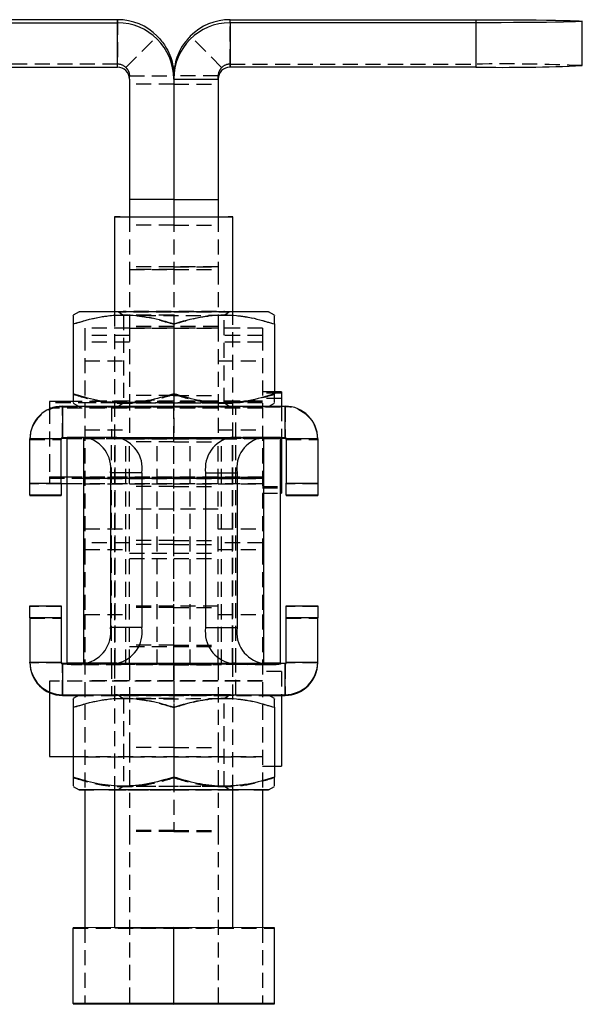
# Model space of a CAD drawing. Extents: x 32 to 393, y 8 to 287.
# Tile 6 of 7: x 219 to 267, y 204 to 287. Entities that reach past the tile are written whole.
import ezdxf

# ---------------------------------------------------------------- set-up
doc = ezdxf.new("R2010")
doc.units = 0
doc.linetypes.add('HIDDEN', pattern=[1.905, 1.27, -0.635])
doc.layers.get('0').update_dxf_attribs({"linetype": 'CONTINUOUS'})

msp = doc.modelspace()

# ---------------------------------------------------------------- linework, layer by layer
at = {"color": 7, "linetype": 'CONTINUOUS'}
for p, q in [((227.270123, 287.283852), (206.523919, 287.283852)), ((206.523919, 287.027038), (227.270123, 287.027038)), ((227.270123, 287.027038), (227.270123, 287.283852)), ((227.270123, 283.277422), (227.270123, 287.027038)), ((236.770123, 287.027038), (236.770123, 287.283852)), ((236.770123, 287.283852), (257.516326, 287.283852)), ((236.770123, 287.027038), (236.770123, 283.277422)), ((257.516326, 287.027038), (236.770123, 287.027038)), ((257.516326, 287.027038), (257.516326, 283.277422)), ((266.516326, 283.405825), (266.516326, 287.155442)), ((206.523919, 283.277422), (227.270123, 283.277422)), ((232.020123, 282.277517), (232.020123, 282.548956)), ((257.516326, 283.277422), (236.770123, 283.277422)), ((228.270123, 282.277517), (228.270123, 272.1171)), ((232.020123, 282.277517), (235.770123, 282.277517)), ((232.020123, 282.277517), (232.020123, 272.1171)), ((235.770123, 282.277517), (235.770123, 272.1171)), ((232.020123, 272.1171), (228.270123, 272.1171)), ((228.270123, 272.1171), (228.270123, 270.64757)), ((232.020123, 272.1171), (235.770123, 272.1171)), ((232.020123, 272.1171), (232.020123, 270.652033)), ((235.770123, 272.1171), (235.770123, 270.64757)), ((227.020123, 270.638846), (227.020123, 262.655347)), ((237.020123, 262.655347), (237.020123, 270.638846)), ((224.020206, 262.638971), (223.520122, 262.35025)), ((240.520123, 262.35025), (240.020039, 262.638971)), ((223.520122, 261.603959), (223.520122, 255.699709)), ((232.020123, 261.616908), (232.020123, 255.712658)), ((240.520123, 261.603959), (240.520123, 255.699709)), ((241.120123, 255.883991), (240.520123, 255.883991)), ((241.120123, 255.883991), (241.120123, 254.665285)), ((223.520122, 255.058992), (221.520123, 255.058992)), ((221.520123, 255.058992), (221.520123, 254.435699)), ((222.620123, 254.665285), (222.620123, 252.015292)), ((222.620123, 254.665285), (241.420123, 254.665285)), ((223.520122, 254.927523), (223.974343, 254.665285)), ((240.065902, 254.665285), (240.520123, 254.927523)), ((241.420123, 252.015292), (241.420123, 254.665285)), ((222.520123, 251.915294), (219.870123, 251.915294)), ((219.870123, 248.165305), (219.870123, 251.915294)), ((222.520123, 248.165305), (222.520123, 251.915294)), ((222.620123, 252.015292), (222.620123, 251.962527)), ((222.620123, 252.015292), (223.020123, 252.015292)), ((222.620123, 251.962527), (223.020123, 251.962527)), ((223.020123, 232.967743), (223.020123, 252.020131)), ((224.411365, 252.028994), (224.559501, 252.029385)), ((224.411365, 232.976604), (224.411365, 252.028994)), ((227.211151, 252.022389), (224.559501, 252.029385)), ((227.360978, 252.015292), (236.679267, 252.015292)), ((236.829094, 252.022389), (239.480745, 252.029385)), ((239.62888, 252.028994), (239.480745, 252.029385)), ((239.62888, 232.976604), (239.62888, 252.028994)), ((241.020122, 232.967743), (241.020122, 252.020131)), ((241.020122, 252.015292), (241.420123, 252.015292)), ((241.020122, 251.962527), (241.420123, 251.962527)), ((241.120123, 251.962527), (241.120123, 250.001821)), ((241.420123, 252.015292), (241.420123, 251.962527)), ((244.170123, 251.915294), (241.520122, 251.915294)), ((241.520122, 251.915294), (241.520122, 248.165305)), ((244.170123, 251.915294), (244.170123, 248.165305)), ((241.120123, 250.001821), (241.120123, 247.88399)), ((222.520123, 248.708993), (223.020123, 248.708993)), ((226.680821, 249.034993), (226.680821, 235.982582)), ((229.332471, 249.027997), (226.680821, 249.034993)), ((229.332471, 249.027997), (229.332471, 235.975586)), ((234.707774, 249.027997), (237.359424, 249.034993)), ((234.707774, 249.027997), (234.707774, 235.975586)), ((237.359424, 249.034993), (237.359424, 235.982582)), ((219.870123, 248.165305), (222.520123, 248.165305)), ((219.870123, 247.16267), (219.870123, 248.165305)), ((222.520123, 248.165305), (222.520123, 247.16267)), ((222.520123, 248.1394), (223.020123, 248.1394)), ((241.020122, 247.88399), (241.120123, 247.88399)), ((241.120123, 247.88399), (241.120123, 247.314401)), ((241.520122, 248.165305), (244.170123, 248.165305)), ((241.520122, 247.16267), (241.520122, 248.165305)), ((244.170123, 248.165305), (244.170123, 247.16267)), ((222.520123, 247.16267), (219.870123, 247.16267)), ((219.870123, 247.16267), (219.870123, 247.115183)), ((219.870123, 247.115183), (222.520123, 247.115183)), ((222.520123, 247.16267), (222.520123, 247.115183)), ((241.020122, 247.314401), (241.120123, 247.314401)), ((244.170123, 247.16267), (241.520122, 247.16267)), ((241.520122, 247.16267), (241.520122, 247.115183)), ((241.520122, 247.115183), (244.170123, 247.115183)), ((244.170123, 247.16267), (244.170123, 247.115183)), ((219.870123, 237.812705), (222.520123, 237.812705)), ((219.870123, 236.815344), (219.870123, 237.812705)), ((222.520123, 237.812705), (222.520123, 236.815344)), ((241.520122, 237.812705), (244.170123, 237.812705)), ((241.520122, 236.815344), (241.520122, 237.812705)), ((244.170123, 237.812705), (244.170123, 236.815344)), ((222.520123, 236.815344), (219.870123, 236.815344)), ((219.870123, 236.815344), (219.870123, 233.065359)), ((222.520123, 236.815344), (222.520123, 233.065359)), ((244.170123, 236.815344), (241.520122, 236.815344)), ((241.520122, 233.065359), (241.520122, 236.815344)), ((244.170123, 233.065359), (244.170123, 236.815344)), ((229.332471, 235.975586), (226.680821, 235.982582)), ((234.707774, 235.975586), (237.359424, 235.982582)), ((219.870123, 233.065359), (222.520123, 233.065359)), ((219.870123, 233.012594), (219.870123, 233.065359)), ((222.620123, 232.965359), (222.620123, 230.315368)), ((222.620123, 232.965359), (223.020123, 232.965359)), ((226.770123, 232.967743), (223.020123, 232.967743)), ((223.020123, 232.967743), (223.020123, 232.964132)), ((224.559501, 232.976995), (224.411365, 232.976604)), ((227.063016, 232.96961), (224.411365, 232.976604)), ((227.211151, 232.969999), (224.559501, 232.976995)), ((226.770123, 232.967743), (226.770123, 232.964132)), ((226.770123, 232.965359), (237.270123, 232.965359)), ((227.020123, 232.969489), (227.020123, 232.965359)), ((227.211151, 232.969999), (227.063016, 232.96961)), ((236.829094, 232.969999), (239.480745, 232.976995)), ((236.829094, 232.969999), (236.97723, 232.96961)), ((236.97723, 232.96961), (239.62888, 232.976604)), ((237.020123, 232.965359), (237.020123, 232.969489)), ((237.270123, 232.967743), (241.020122, 232.967743)), ((237.270123, 232.967743), (237.270123, 232.964132)), ((239.480745, 232.976995), (239.62888, 232.976604)), ((241.020122, 232.967743), (241.020122, 232.964132)), ((241.020122, 232.965359), (241.420123, 232.965359)), ((241.420123, 230.315368), (241.420123, 232.965359)), ((241.520122, 233.065359), (244.170123, 233.065359)), ((244.170123, 233.012594), (244.170123, 233.065359)), ((221.520123, 230.492185), (221.520123, 226.786207)), ((222.620123, 230.262603), (222.620123, 230.315368)), ((222.620123, 230.315368), (241.420123, 230.315368)), ((222.620123, 230.262603), (223.974343, 230.262603)), ((224.020206, 230.289083), (223.520122, 230.000363)), ((240.520123, 230.000363), (240.020039, 230.289083)), ((240.065902, 230.262603), (241.420123, 230.262603)), ((241.120123, 230.262603), (241.120123, 226.398009)), ((241.420123, 230.262603), (241.420123, 230.315368)), ((223.520122, 229.254072), (223.520122, 223.349822)), ((232.020123, 229.267019), (232.020123, 223.36277)), ((240.520123, 229.254072), (240.520123, 223.349822)), ((221.520123, 226.786207), (221.520123, 225.105179)), ((241.120123, 226.398009), (241.120123, 224.28018)), ((221.520123, 225.105179), (223.520122, 225.105179)), ((240.520123, 224.28018), (241.120123, 224.28018)), ((223.520122, 222.577637), (224.020206, 222.288917)), ((224.520123, 222.28167), (224.520123, 210.653525)), ((227.020123, 222.289014), (227.020123, 210.657333)), ((237.020123, 210.657333), (237.020123, 222.289014)), ((239.520123, 222.28167), (239.520123, 210.653525)), ((240.020039, 222.288917), (240.520123, 222.577637)), ((232.020123, 210.664949), (223.520122, 210.652001)), ((223.520122, 204.252024), (223.520122, 210.652001)), ((232.020123, 204.264971), (232.020123, 210.664949)), ((240.520123, 210.652001), (232.020123, 210.664949)), ((240.520123, 204.252024), (240.520123, 210.652001)), ((232.020123, 204.264971), (223.520122, 204.252024)), ((223.520122, 204.252024), (223.520122, 204.226129)), ((223.520122, 204.226129), (232.020123, 204.213182)), ((224.520123, 204.224606), (224.520123, 204.161784)), ((228.270123, 204.218894), (228.270123, 204.161784)), ((240.520123, 204.252024), (232.020123, 204.264971)), ((232.020123, 204.213182), (240.520123, 204.226129)), ((235.770123, 204.218894), (235.770123, 204.161784)), ((239.520123, 204.224606), (239.520123, 204.161784)), ((240.520123, 204.226129), (240.520123, 204.252024))]:
    msp.add_line(p, q, dxfattribs=at)
at = {"color": 7, "linetype": 'HIDDEN'}
for p, q in [((227.270123, 287.283852), (227.270123, 283.534236)), ((236.770123, 283.534236), (236.770123, 287.283852)), ((257.516326, 287.283852), (257.516326, 283.534236)), ((227.97723, 283.241369), (230.62888, 285.892747)), ((236.063016, 283.241369), (233.411366, 285.892747)), ((227.270123, 283.534236), (206.523919, 283.534236)), ((227.270123, 283.277422), (227.270123, 283.534236)), ((236.770123, 283.277422), (236.770123, 283.534236)), ((236.770123, 283.534236), (257.516326, 283.534236)), ((228.270123, 282.277517), (228.270123, 282.548956)), ((228.270123, 282.548956), (232.020123, 282.548956)), ((232.020123, 282.277517), (232.020123, 282.548956)), ((235.770123, 282.548956), (232.020123, 282.548956)), ((235.770123, 282.277517), (235.770123, 282.548956)), ((232.020123, 281.837187), (228.270123, 281.837187)), ((232.020123, 281.837187), (235.770123, 281.837187)), ((228.270123, 270.64757), (228.270123, 266.202707)), ((232.020123, 270.652033), (232.020123, 266.202707)), ((235.770123, 270.64757), (235.770123, 266.202707)), ((232.020123, 269.935138), (228.270123, 269.935138)), ((232.020123, 269.935138), (235.770123, 269.935138)), ((232.020123, 266.429592), (228.270123, 266.429592)), ((232.020123, 266.428146), (228.270123, 266.428146)), ((232.020123, 266.203317), (228.270123, 266.203317)), ((228.270123, 266.202707), (228.270123, 261.383991)), ((228.270123, 266.202707), (232.020123, 266.202707)), ((235.770123, 266.429592), (232.020123, 266.429592)), ((232.020123, 266.428146), (235.770123, 266.428146)), ((232.020123, 266.203317), (235.770123, 266.203317)), ((232.020123, 266.202707), (232.020123, 261.383991)), ((232.020123, 266.202707), (235.770123, 266.202707)), ((235.770123, 266.202707), (235.770123, 261.383991)), ((227.020123, 262.655347), (227.020123, 232.969489)), ((227.346895, 262.638826), (227.770153, 262.34246)), ((236.270093, 262.34246), (236.693351, 262.638826)), ((237.020123, 232.969489), (237.020123, 262.655347)), ((227.770122, 262.342505), (227.770122, 254.935272)), ((236.270123, 254.935272), (236.270123, 262.342505)), ((224.520123, 261.262681), (224.520123, 260.631807)), ((228.270123, 261.262681), (224.520123, 261.262681)), ((228.270123, 261.383991), (228.270123, 255.578868)), ((232.020123, 261.383991), (228.270123, 261.383991)), ((232.020123, 261.262681), (228.270123, 261.262681)), ((232.020123, 261.260647), (228.270123, 261.260647)), ((228.270123, 261.252496), (232.020123, 261.252496)), ((235.770123, 261.383991), (232.020123, 261.383991)), ((235.770123, 261.262681), (232.020123, 261.262681)), ((232.020123, 261.260647), (235.770123, 261.260647)), ((232.020123, 261.252496), (235.770123, 261.252496)), ((235.770123, 261.383991), (235.770123, 255.578868)), ((239.520123, 261.262681), (235.770123, 261.262681)), ((239.520123, 261.262681), (239.520123, 260.631807)), ((224.520123, 260.63399), (224.520123, 243.136175)), ((228.270123, 260.63399), (224.520123, 260.63399)), ((228.270123, 260.631807), (224.520123, 260.631807)), ((239.520123, 260.63399), (235.770123, 260.63399)), ((239.520123, 260.631807), (235.770123, 260.631807)), ((239.520123, 260.63399), (239.520123, 243.136175)), ((228.270123, 260.062217), (224.520123, 260.062217)), ((239.520123, 260.062217), (235.770123, 260.062217)), ((224.520123, 258.480195), (228.270123, 258.480195)), ((235.770123, 258.480195), (239.520123, 258.480195)), ((232.020123, 255.578868), (228.270123, 255.578868)), ((228.270123, 255.578868), (228.270123, 251.915928)), ((232.020123, 255.712658), (232.020123, 255.660869)), ((232.020123, 255.712658), (232.020123, 255.578868)), ((232.020123, 255.578868), (232.020123, 251.915928)), ((232.020123, 247.886706), (232.020123, 255.578868)), ((232.020123, 255.578868), (235.770123, 255.578868)), ((235.770123, 255.578868), (235.770123, 251.915928)), ((240.520123, 255.883991), (239.520123, 255.883991)), ((241.120123, 255.762681), (239.520123, 255.762681)), ((241.120123, 255.314402), (239.520123, 255.314402)), ((227.126676, 254.937678), (221.520123, 254.937678)), ((239.520123, 254.489399), (221.520123, 254.489399)), ((221.520123, 254.435699), (221.520123, 250.390019)), ((222.620123, 254.665285), (222.620123, 254.61252)), ((222.620123, 251.962527), (222.620123, 254.61252)), ((222.620123, 254.61252), (241.420123, 254.61252)), ((239.520123, 255.058992), (223.520122, 255.058992)), ((223.974343, 254.665285), (224.020206, 254.638806)), ((228.270123, 255.083993), (224.520123, 255.083993)), ((227.361288, 254.962679), (224.520123, 254.962679)), ((228.270123, 254.5144), (224.520123, 254.5144)), ((226.770123, 254.638903), (226.770123, 252.020131)), ((227.770153, 254.935313), (227.346895, 254.638947)), ((228.270123, 254.962679), (227.907244, 254.962679)), ((232.020123, 255.083993), (228.270123, 255.083993)), ((232.020123, 254.962679), (228.270123, 254.962679)), ((232.020123, 254.5144), (228.270123, 254.5144)), ((235.545978, 254.937678), (228.301829, 254.937678)), ((235.770123, 255.083993), (232.020123, 255.083993)), ((235.770123, 254.962679), (232.020123, 254.962679)), ((235.770123, 254.5144), (232.020123, 254.5144)), ((239.520123, 255.083993), (235.770123, 255.083993)), ((235.872054, 254.962679), (235.770123, 254.962679)), ((239.520123, 254.5144), (235.770123, 254.5144)), ((236.693351, 254.638947), (236.270093, 254.935313)), ((239.520123, 254.962679), (236.424442, 254.962679)), ((239.520123, 254.937678), (236.787829, 254.937678)), ((237.270123, 252.020131), (237.270123, 254.638903)), ((240.020039, 254.638806), (240.065902, 254.665285)), ((241.120123, 254.665285), (241.120123, 251.962527)), ((241.420123, 254.665285), (241.420123, 254.61252)), ((241.420123, 254.61252), (241.420123, 251.962527)), ((224.520123, 252.668079), (228.270123, 252.668079)), ((235.770123, 252.668079), (239.520123, 252.668079)), ((219.870123, 251.862529), (222.520123, 251.862529)), ((223.020123, 252.020131), (226.770123, 252.020131)), ((223.020123, 252.015292), (227.360978, 252.015292)), ((223.020123, 251.962527), (241.020122, 251.962527)), ((223.020123, 251.936063), (226.770123, 251.936063)), ((224.411365, 252.028994), (227.063016, 252.021998)), ((224.411365, 251.9272), (227.063016, 251.934196)), ((224.411365, 232.87481), (224.411365, 251.9272)), ((227.97723, 251.917794), (224.411365, 251.9272)), ((226.770123, 232.967743), (226.770123, 252.020131)), ((227.063016, 252.021998), (227.211151, 252.022389)), ((227.063016, 232.96961), (227.063016, 252.021998)), ((227.063016, 232.881806), (227.063016, 251.934196)), ((230.62888, 251.92479), (227.063016, 251.934196)), ((227.97723, 251.917794), (230.62888, 251.92479)), ((227.97723, 232.865402), (227.97723, 251.917794)), ((228.270123, 232.863538), (228.270123, 251.915928)), ((228.270123, 251.915928), (232.020123, 251.915928)), ((232.020123, 251.912497), (228.270123, 251.912497)), ((230.62888, 232.872398), (230.62888, 251.92479)), ((232.020123, 232.863538), (232.020123, 251.915928)), ((235.770123, 251.915928), (232.020123, 251.915928)), ((232.020123, 251.912497), (235.770123, 251.912497)), ((233.411366, 251.92479), (236.97723, 251.934196)), ((233.411366, 232.872398), (233.411366, 251.92479)), ((236.063016, 251.917794), (233.411366, 251.92479)), ((235.770123, 232.863538), (235.770123, 251.915928)), ((236.063016, 251.917794), (239.62888, 251.9272)), ((236.063016, 232.865402), (236.063016, 251.917794)), ((236.679267, 252.015292), (241.020122, 252.015292)), ((236.97723, 252.021998), (236.829094, 252.022389)), ((239.62888, 252.028994), (236.97723, 252.021998)), ((236.97723, 232.96961), (236.97723, 252.021998)), ((236.97723, 232.881806), (236.97723, 251.934196)), ((239.62888, 251.9272), (236.97723, 251.934196)), ((237.270123, 232.967743), (237.270123, 252.020131)), ((241.020122, 252.020131), (237.270123, 252.020131)), ((241.020122, 251.936063), (237.270123, 251.936063)), ((239.62888, 232.87481), (239.62888, 251.9272)), ((241.520122, 251.862529), (244.170123, 251.862529)), ((232.020123, 251.671269), (228.270123, 251.671269)), ((232.020123, 251.671269), (235.770123, 251.671269)), ((221.520123, 250.390019), (221.520123, 248.708993)), ((221.520123, 248.708993), (221.520123, 248.1394)), ((221.520123, 248.708993), (222.520123, 248.708993)), ((221.520123, 248.587679), (239.520123, 248.587679)), ((223.020123, 248.708993), (239.520123, 248.708993)), ((224.520123, 248.683992), (228.270123, 248.683992)), ((224.520123, 248.562678), (228.270123, 248.562678)), ((228.270123, 248.683992), (232.020123, 248.683992)), ((228.270123, 248.562678), (232.020123, 248.562678)), ((232.020123, 248.683992), (235.770123, 248.683992)), ((232.020123, 248.562678), (235.770123, 248.562678)), ((235.770123, 248.683992), (239.520123, 248.683992)), ((235.770123, 248.562678), (239.520123, 248.562678)), ((222.520123, 248.11254), (219.870123, 248.11254)), ((221.520123, 248.1394), (222.520123, 248.1394)), ((223.020123, 248.1394), (239.520123, 248.1394)), ((224.520123, 248.114399), (228.270123, 248.114399)), ((228.270123, 248.114399), (232.020123, 248.114399)), ((232.020123, 247.886706), (228.270123, 247.886706)), ((232.020123, 248.114399), (235.770123, 248.114399)), ((232.020123, 234.389417), (232.020123, 247.886706)), ((232.020123, 247.886706), (235.770123, 247.886706)), ((235.770123, 248.114399), (239.520123, 248.114399)), ((239.520123, 247.88399), (241.020122, 247.88399)), ((239.520123, 247.76268), (241.120123, 247.76268)), ((244.170123, 248.11254), (241.520122, 248.11254)), ((239.520123, 247.314401), (241.020122, 247.314401)), ((232.020123, 245.978389), (228.270123, 245.978389)), ((235.770123, 245.978389), (232.020123, 245.978389)), ((224.520123, 244.323942), (228.270123, 244.323942)), ((235.770123, 244.323942), (239.520123, 244.323942)), ((228.270123, 243.136175), (224.520123, 243.136175)), ((224.520123, 243.136175), (224.520123, 242.566585)), ((232.020123, 243.322305), (228.270123, 243.322305)), ((232.020123, 243.001863), (228.270123, 243.001863)), ((232.020123, 243.322305), (235.770123, 243.322305)), ((232.020123, 243.001863), (235.770123, 243.001863)), ((239.520123, 243.136175), (235.770123, 243.136175)), ((239.520123, 243.136175), (239.520123, 242.566585)), ((224.520123, 242.566585), (228.270123, 242.566585)), ((224.520123, 242.566585), (224.520123, 237.089518)), ((224.520123, 242.564402), (228.270123, 242.564402)), ((228.270123, 242.26268), (232.020123, 242.26268)), ((228.270123, 241.814401), (232.020123, 241.814401)), ((232.020123, 242.26268), (235.770123, 242.26268)), ((232.020123, 241.814401), (235.770123, 241.814401)), ((235.770123, 242.566585), (239.520123, 242.566585)), ((235.770123, 242.564402), (239.520123, 242.564402)), ((239.520123, 242.566585), (239.520123, 237.089518)), ((222.520123, 237.765215), (219.870123, 237.765215)), ((232.020123, 237.78018), (228.270123, 237.78018)), ((232.020123, 237.674631), (228.270123, 237.674631)), ((235.770123, 237.78018), (232.020123, 237.78018)), ((232.020123, 237.674631), (235.770123, 237.674631)), ((244.170123, 237.765215), (241.520122, 237.765215)), ((224.520123, 237.089518), (228.270123, 237.089518)), ((224.520123, 237.089518), (224.520123, 222.28167)), ((235.770123, 237.089518), (239.520123, 237.089518)), ((239.520123, 237.089518), (239.520123, 222.28167)), ((219.870123, 236.762579), (222.520123, 236.762579)), ((241.520122, 236.762579), (244.170123, 236.762579)), ((232.020123, 234.494967), (228.270123, 234.494967)), ((228.270123, 234.389417), (232.020123, 234.389417)), ((232.020123, 234.494967), (235.770123, 234.494967)), ((232.020123, 231.480179), (232.020123, 234.389417)), ((232.020123, 234.389417), (235.770123, 234.389417)), ((222.520123, 233.012594), (219.870123, 233.012594)), ((222.520123, 233.012594), (222.520123, 233.065359)), ((222.620123, 232.912594), (222.620123, 232.965359)), ((222.620123, 230.262603), (222.620123, 232.912594)), ((222.620123, 232.912594), (241.420123, 232.912594)), ((223.020123, 232.965359), (226.770123, 232.965359)), ((223.020123, 232.964132), (223.020123, 232.883671)), ((226.770123, 232.883671), (223.020123, 232.883671)), ((227.063016, 232.881806), (224.411365, 232.87481)), ((224.411365, 232.87481), (227.97723, 232.865402)), ((226.770123, 232.964132), (226.770123, 232.937749)), ((226.770123, 232.937749), (226.770123, 230.288986)), ((227.020123, 232.965359), (227.020123, 222.289014)), ((227.063016, 232.881806), (230.62888, 232.872398)), ((230.62888, 232.872398), (227.97723, 232.865402)), ((232.020123, 232.863538), (228.270123, 232.863538)), ((228.270123, 232.863538), (228.270123, 232.845574)), ((232.020123, 232.845574), (228.270123, 232.845574)), ((228.270123, 232.845574), (228.270123, 225.854775)), ((232.020123, 232.863538), (232.020123, 232.845574)), ((232.020123, 232.863538), (235.770123, 232.863538)), ((232.020123, 232.845574), (232.020123, 229.267019)), ((232.020123, 232.845574), (235.770123, 232.845574)), ((236.97723, 232.881806), (233.411366, 232.872398)), ((233.411366, 232.872398), (236.063016, 232.865402)), ((235.770123, 232.863538), (235.770123, 232.845574)), ((235.770123, 232.845574), (235.770123, 225.854775)), ((239.62888, 232.87481), (236.063016, 232.865402)), ((236.97723, 232.881806), (239.62888, 232.87481)), ((237.020123, 222.289014), (237.020123, 232.965359)), ((237.270123, 232.965359), (241.020122, 232.965359)), ((237.270123, 232.964132), (237.270123, 232.937749)), ((237.270123, 230.288986), (237.270123, 232.937749)), ((237.270123, 232.883671), (241.020122, 232.883671)), ((241.020122, 232.964132), (241.020122, 232.883671)), ((241.420123, 232.912594), (241.420123, 232.965359)), ((241.420123, 232.912594), (241.420123, 230.262603)), ((241.520122, 233.012594), (241.520122, 233.065359)), ((244.170123, 233.012594), (241.520122, 233.012594)), ((241.120123, 232.28018), (239.520123, 232.28018)), ((241.120123, 232.28018), (241.120123, 230.262603)), ((221.520123, 231.45518), (221.520123, 230.492185)), ((239.520123, 231.45518), (221.520123, 231.45518)), ((228.270123, 231.480179), (224.520123, 231.480179)), ((232.020123, 231.480179), (228.270123, 231.480179)), ((232.020123, 231.480179), (232.020123, 225.080181)), ((235.770123, 231.480179), (232.020123, 231.480179)), ((239.520123, 231.480179), (235.770123, 231.480179)), ((223.974343, 230.262603), (240.065902, 230.262603)), ((227.346895, 230.288939), (227.770153, 229.992574)), ((236.270093, 229.992574), (236.693351, 230.288939)), ((227.770122, 229.992617), (227.770122, 222.585383)), ((236.270123, 222.585383), (236.270123, 229.992617)), ((232.020123, 225.854775), (228.270123, 225.854775)), ((228.270123, 225.854775), (228.270123, 218.934985)), ((232.020123, 225.854775), (235.770123, 225.854775)), ((235.770123, 225.854775), (235.770123, 218.934985)), ((223.520122, 225.105179), (239.520123, 225.105179)), ((224.520123, 225.080181), (228.270123, 225.080181)), ((228.270123, 225.080181), (232.020123, 225.080181)), ((232.020123, 225.080181), (235.770123, 225.080181)), ((235.770123, 225.080181), (239.520123, 225.080181)), ((239.520123, 224.28018), (240.520123, 224.28018)), ((232.020123, 223.36277), (232.020123, 223.310981)), ((232.020123, 223.36277), (232.020123, 218.863977)), ((227.770153, 222.585426), (227.346895, 222.289061)), ((236.693351, 222.289061), (236.270093, 222.585426)), ((228.270123, 218.934985), (228.270123, 204.218894)), ((232.020123, 218.863977), (228.270123, 218.863977)), ((232.020123, 218.780213), (228.270123, 218.780213)), ((232.020123, 218.863977), (232.020123, 218.780213)), ((232.020123, 218.863977), (235.770123, 218.863977)), ((232.020123, 218.780213), (235.770123, 218.780213)), ((235.770123, 218.934985), (235.770123, 204.218894)), ((223.520122, 210.626107), (232.020123, 210.61316)), ((224.520123, 210.653525), (224.520123, 204.224606)), ((227.020123, 210.657333), (227.020123, 210.639054)), ((232.020123, 210.61316), (240.520123, 210.626107)), ((237.020123, 210.639054), (237.020123, 210.657333)), ((239.520123, 210.653525), (239.520123, 204.224606)), ((232.020123, 204.213182), (232.020123, 204.264971))]:
    msp.add_line(p, q, dxfattribs=at)
at = {"color": 7, "linetype": 'CONTINUOUS', "flags": 128}
for points in [[(257.516326, 287.283852), (258.601157, 287.282914), (259.670168, 287.28012), (260.707771, 287.275508), (261.698834, 287.269145), (262.628909, 287.261121), (263.484431, 287.251562), (264.252921, 287.240594), (264.923179, 287.22839), (265.48543, 287.215121), (265.931474, 287.20098), (266.254803, 287.186175), (266.450705, 287.170924), (266.516326, 287.155442), (266.450705, 287.139967), (266.254803, 287.124715), (265.931474, 287.109911), (265.48543, 287.09577), (264.923179, 287.0825), (264.252921, 287.070296), (263.484431, 287.059329), (262.628909, 287.04977), (261.698834, 287.041746), (260.707771, 287.035383), (259.670168, 287.030771), (258.601157, 287.02797), (257.516326, 287.027038)], [(227.020123, 270.638846), (227.084872, 270.640962), (227.277441, 270.643025), (227.592842, 270.644977), (228.022909, 270.646773), (228.556501, 270.64836), (229.179799, 270.649701), (229.87666, 270.650766), (230.629035, 270.651519), (231.417439, 270.651944), (232.221452, 270.652026), (233.020251, 270.651772), (233.793147, 270.651176), (234.520123, 270.650267), (235.18235, 270.64906), (235.762676, 270.647593), (236.246073, 270.645894), (236.62002, 270.644016), (236.874832, 270.642005), (237.003909, 270.639904), (237.020123, 270.638846)], [(224.020206, 262.638971), (224.035909, 262.6402), (224.161825, 262.642827), (224.41167, 262.645397), (224.781506, 262.647859), (225.265499, 262.650184), (225.856017, 262.652326), (226.543746, 262.654259), (227.317841, 262.655947), (228.166093, 262.65737), (229.075126, 262.658499), (230.030604, 262.659315), (231.017457, 262.659814), (232.020123, 262.659978)], [(232.020123, 262.659978), (233.022789, 262.659814), (234.009642, 262.659315), (234.965119, 262.658499), (235.874152, 262.65737), (236.722405, 262.655947), (237.4965, 262.654259), (238.184229, 262.652326), (238.774746, 262.650184), (239.258739, 262.647859), (239.628575, 262.645397), (239.87842, 262.642827), (240.004336, 262.6402), (240.020039, 262.638971)], [(227.496177, 251.995939), (227.772783, 251.997053), (228.307812, 251.998704), (228.93425, 252.000115), (229.636673, 252.001252), (230.397783, 252.002082), (231.198842, 252.002589), (232.020123, 252.00276)], [(232.020123, 252.00276), (232.841404, 252.002589), (233.642462, 252.002082), (234.403573, 252.001252), (235.105995, 252.000115), (235.732433, 251.998704), (236.267462, 251.997053), (236.544068, 251.995939)], [(224.020206, 230.289083), (224.035909, 230.290312), (224.161825, 230.29294), (224.41167, 230.295509), (224.781506, 230.297973), (225.265499, 230.300296), (225.856017, 230.30244), (226.543746, 230.304371), (227.317841, 230.306061), (228.166093, 230.307482), (229.075126, 230.308609), (230.030604, 230.309428), (231.017457, 230.309926), (232.020123, 230.310091)], [(232.020123, 230.310091), (233.022789, 230.309926), (234.009642, 230.309428), (234.965119, 230.308609), (235.874152, 230.307482), (236.722405, 230.306061), (237.4965, 230.304371), (238.184229, 230.30244), (238.774746, 230.300296), (239.258739, 230.297973), (239.628575, 230.295509), (239.87842, 230.29294), (240.004336, 230.290312), (240.020039, 230.289083)], [(227.020123, 222.272537), (226.543746, 222.273629), (225.856017, 222.27556), (225.265499, 222.277704), (224.781506, 222.280027), (224.41167, 222.282491), (224.161825, 222.285058), (224.035909, 222.287688), (224.035909, 222.290339), (224.161825, 222.292969), (224.41167, 222.295535), (224.781506, 222.298), (225.265499, 222.300322), (225.856017, 222.302466), (226.543746, 222.3044), (227.317841, 222.306089), (228.166093, 222.307508), (229.075126, 222.308637), (230.030604, 222.309457), (231.017457, 222.309952), (232.020123, 222.31012)], [(232.020123, 222.31012), (233.022789, 222.309952), (234.009642, 222.309457), (234.965119, 222.308637), (235.874152, 222.307508), (236.722405, 222.306089), (237.4965, 222.3044), (238.184229, 222.302466), (238.774746, 222.300322), (239.258739, 222.298), (239.628575, 222.295535), (239.87842, 222.292969), (240.004336, 222.290339), (240.004336, 222.287688), (239.87842, 222.285058), (239.628575, 222.282491), (239.258739, 222.280027), (238.774746, 222.277704), (238.184229, 222.27556), (237.4965, 222.273629), (237.020123, 222.272537)]]:
    msp.add_lwpolyline(points, dxfattribs=at)
at = {"color": 7, "linetype": 'HIDDEN', "flags": 128}
for points in [[(237.020123, 270.638846), (237.003909, 270.637788), (236.874832, 270.635686), (236.62002, 270.633675), (236.246073, 270.631797), (235.762676, 270.630099), (235.18235, 270.628631), (234.520123, 270.627424), (233.793147, 270.626515), (233.020251, 270.625919), (232.221452, 270.625665), (231.417439, 270.625747), (230.629035, 270.626172), (229.87666, 270.626925), (229.179799, 270.62799), (228.556501, 270.629331), (228.022909, 270.630918), (227.592842, 270.632714), (227.277441, 270.634666), (227.084872, 270.63673), (227.020123, 270.638846), (227.020123, 270.638846)], [(240.020039, 262.638971), (240.004336, 262.637548), (239.87842, 262.634918), (239.628575, 262.632351), (239.258739, 262.629885), (238.774746, 262.627564), (238.184229, 262.625418), (237.4965, 262.623489), (236.722405, 262.621797), (235.874152, 262.620378), (234.965119, 262.619249), (234.009642, 262.61843), (233.022789, 262.617934), (232.020123, 262.617767), (231.017457, 262.617934), (230.030604, 262.61843), (229.075126, 262.619249), (228.166093, 262.620378), (227.317841, 262.621797), (226.543746, 262.623489), (225.856017, 262.625418), (225.265499, 262.627564), (224.781506, 262.629885), (224.41167, 262.632351), (224.161825, 262.634918), (224.035909, 262.637548), (224.020206, 262.638971)], [(232.020123, 262.626543), (232.789316, 262.626711), (233.537528, 262.627214), (234.244349, 262.62803), (234.890499, 262.629144), (235.458353, 262.630522), (235.932421, 262.632131), (236.299771, 262.633919), (236.550383, 262.635845), (236.677422, 262.637853), (236.677422, 262.639891), (236.550383, 262.641899), (236.299771, 262.643825), (235.932421, 262.645617), (235.458353, 262.647222), (234.890499, 262.648604), (234.244349, 262.649715), (233.537528, 262.650534), (232.789316, 262.651033), (232.020123, 262.651201), (231.250929, 262.651033), (230.502717, 262.650534), (229.795896, 262.649715), (229.149746, 262.648604), (228.581893, 262.647222), (228.107825, 262.645617), (227.740474, 262.643825), (227.489862, 262.641899), (227.362823, 262.639891), (227.362823, 262.637853), (227.489862, 262.635845), (227.740474, 262.633919), (228.107825, 262.632131), (228.581893, 262.630522), (229.149746, 262.629144), (229.795896, 262.62803), (230.502717, 262.627214), (231.250929, 262.626711), (232.020123, 262.626543)], [(232.020123, 262.353714), (231.282118, 262.353547), (230.566537, 262.35304), (229.895123, 262.352213), (229.288275, 262.351092), (228.764434, 262.34971), (228.339515, 262.348111), (228.026429, 262.346338), (227.83469, 262.344449), (227.770122, 262.342505), (227.83469, 262.340557), (228.026429, 262.338668), (228.339515, 262.336898), (228.764434, 262.335296), (229.288275, 262.333914), (229.895123, 262.332793), (230.566537, 262.331966), (231.282118, 262.331459), (232.020123, 262.331292), (232.758127, 262.331459), (233.473708, 262.331966), (234.145123, 262.332793), (234.75197, 262.333914), (235.275812, 262.335296), (235.700731, 262.336898), (236.013816, 262.338668), (236.205556, 262.340557), (236.270093, 262.34246)], [(232.020123, 254.660006), (233.022789, 254.659842), (234.009642, 254.659343), (234.965119, 254.658524), (235.874152, 254.657395), (236.722405, 254.655976), (237.4965, 254.654288), (238.184229, 254.652355), (238.774746, 254.650209), (239.258739, 254.647888), (239.628575, 254.645422), (239.87842, 254.642855), (240.004336, 254.640225), (240.004336, 254.637576), (239.87842, 254.634946), (239.628575, 254.63238), (239.258739, 254.629913), (238.774746, 254.627593), (238.184229, 254.625447), (237.4965, 254.623517), (236.722405, 254.621826), (235.874152, 254.620406), (234.965119, 254.619278), (234.009642, 254.618458), (233.022789, 254.617963), (232.020123, 254.617795), (231.017457, 254.617963), (230.030604, 254.618458), (229.075126, 254.619278), (228.166093, 254.620406), (227.317841, 254.621826), (226.543746, 254.623517), (225.856017, 254.625447), (225.265499, 254.627593), (224.781506, 254.629913), (224.41167, 254.63238), (224.161825, 254.634946), (224.035909, 254.637576), (224.035909, 254.640225), (224.161825, 254.642855), (224.41167, 254.645422), (224.781506, 254.647888), (225.265499, 254.650209), (225.856017, 254.652355), (226.543746, 254.654288), (227.317841, 254.655976), (228.166093, 254.657395), (229.075126, 254.658524), (230.030604, 254.659343), (231.017457, 254.659842), (232.020123, 254.660006)], [(232.020123, 254.652753), (232.841404, 254.652582), (233.642462, 254.652075), (234.403573, 254.651241), (235.105995, 254.650108), (235.732433, 254.648696), (236.267462, 254.647042), (236.697907, 254.645191), (237.013169, 254.643183), (237.205487, 254.641067), (237.270123, 254.638903), (237.205487, 254.636734), (237.013169, 254.634622), (236.697907, 254.632614), (236.267462, 254.630759), (235.732433, 254.629109), (235.105995, 254.627697), (234.403573, 254.626561), (233.642462, 254.62573), (232.841404, 254.62522), (232.020123, 254.625052), (231.198842, 254.62522), (230.397783, 254.62573), (229.636673, 254.626561), (228.93425, 254.627697), (228.307812, 254.629109), (227.772783, 254.630759), (227.342339, 254.632614), (227.027076, 254.634622), (226.834759, 254.636734), (226.770123, 254.638903), (226.834759, 254.641067), (227.027076, 254.643183), (227.342339, 254.645191), (227.772783, 254.647042), (228.307812, 254.648696), (228.93425, 254.650108), (229.636673, 254.651241), (230.397783, 254.652075), (231.198842, 254.652582), (232.020123, 254.652753)], [(232.020123, 254.626572), (232.789316, 254.626739), (233.537528, 254.627239), (234.244349, 254.628058), (234.890499, 254.629172), (235.458353, 254.63055), (235.932421, 254.632156), (236.299771, 254.633948), (236.550383, 254.635874), (236.677422, 254.637882), (236.677422, 254.63992), (236.550383, 254.641927), (236.299771, 254.643853), (235.932421, 254.645645), (235.458353, 254.647251), (234.890499, 254.648629), (234.244349, 254.649743), (233.537528, 254.650563), (232.789316, 254.651062), (232.020123, 254.65123), (231.250929, 254.651062), (230.502717, 254.650563), (229.795896, 254.649743), (229.149746, 254.648629), (228.581893, 254.647251), (228.107825, 254.645645), (227.740474, 254.643853), (227.489862, 254.641927), (227.362823, 254.63992), (227.362823, 254.637882), (227.489862, 254.635874), (227.740474, 254.633948), (228.107825, 254.632156), (228.581893, 254.63055), (229.149746, 254.629172), (229.795896, 254.628058), (230.502717, 254.627239), (231.250929, 254.626739), (232.020123, 254.626572)], [(232.020123, 254.924059), (231.282118, 254.92423), (230.566537, 254.924733), (229.895123, 254.92556), (229.288275, 254.926681), (228.764434, 254.928063), (228.339515, 254.929665), (228.026429, 254.931435), (227.83469, 254.933323), (227.770122, 254.935272), (227.83469, 254.937216), (228.026429, 254.939105), (228.339515, 254.940878), (228.764434, 254.942476), (229.288275, 254.943859), (229.895123, 254.94498), (230.566537, 254.945807), (231.282118, 254.946313), (232.020123, 254.946485), (232.758127, 254.946313), (233.473708, 254.945807), (234.145123, 254.94498), (234.75197, 254.943859), (235.275812, 254.942476), (235.700731, 254.940878), (236.013816, 254.939105), (236.205556, 254.937216), (236.270123, 254.935272), (236.205556, 254.933323), (236.013816, 254.931435), (235.700731, 254.929665), (235.275812, 254.928063), (234.75197, 254.926681), (234.145123, 254.92556), (233.473708, 254.924733), (232.758127, 254.92423), (232.020123, 254.924059)], [(236.544068, 251.995939), (236.697907, 251.995198), (237.013169, 251.99319), (237.205487, 251.991078), (237.270123, 251.98891), (237.205487, 251.986742), (237.013169, 251.984629), (236.697907, 251.982622), (236.267462, 251.98077), (235.732433, 251.979116), (235.105995, 251.977704), (234.403573, 251.976568), (233.642462, 251.975737), (232.841404, 251.975231), (232.020123, 251.975059), (231.198842, 251.975231), (230.397783, 251.975737), (229.636673, 251.976568), (228.93425, 251.977704), (228.307812, 251.979116), (227.772783, 251.98077), (227.342339, 251.982622), (227.027076, 251.984629), (226.834759, 251.986742), (226.770123, 251.98891), (226.834759, 251.991078), (227.027076, 251.99319), (227.342339, 251.995198), (227.496177, 251.995939)], [(232.020123, 232.925126), (232.841404, 232.925296), (233.642462, 232.925804), (234.403573, 232.926635), (235.105995, 232.927771), (235.732433, 232.929183), (236.267462, 232.930835), (236.697907, 232.932688), (237.013169, 232.934696), (237.205487, 232.93681), (237.270123, 232.938977), (237.205487, 232.941143), (237.013169, 232.943257), (236.697907, 232.945265), (236.267462, 232.947118), (235.732433, 232.94877), (235.105995, 232.950182), (234.403573, 232.951319), (233.642462, 232.952149), (232.841404, 232.952658), (232.020123, 232.952827), (231.198842, 232.952658), (230.397783, 232.952149), (229.636673, 232.951319), (228.93425, 232.950182), (228.307812, 232.94877), (227.772783, 232.947118), (227.342339, 232.945265), (227.027076, 232.943257), (226.834759, 232.941143), (226.770123, 232.938977), (226.834759, 232.93681), (227.027076, 232.934696), (227.342339, 232.932688), (227.772783, 232.930835), (228.307812, 232.929183), (228.93425, 232.927771), (229.636673, 232.926635), (230.397783, 232.925804), (231.198842, 232.925296), (232.020123, 232.925126)], [(240.020039, 230.289083), (240.004336, 230.287661), (239.87842, 230.285031), (239.628575, 230.282463), (239.258739, 230.279999), (238.774746, 230.277676), (238.184229, 230.275532), (237.4965, 230.2736), (236.722405, 230.271911), (235.874152, 230.27049), (234.965119, 230.269363), (234.009642, 230.268543), (233.022789, 230.268046), (232.020123, 230.26788), (231.017457, 230.268046), (230.030604, 230.268543), (229.075126, 230.269363), (228.166093, 230.27049), (227.317841, 230.271911), (226.543746, 230.2736), (225.856017, 230.275532), (225.265499, 230.277676), (224.781506, 230.279999), (224.41167, 230.282463), (224.161825, 230.285031), (224.035909, 230.287661), (224.020206, 230.289083)], [(232.020123, 230.275135), (232.841404, 230.275305), (233.642462, 230.275813), (234.403573, 230.276644), (235.105995, 230.27778), (235.732433, 230.279192), (236.267462, 230.280844), (236.697907, 230.282698), (237.013169, 230.284705), (237.205487, 230.28682), (237.270123, 230.288986), (237.205487, 230.291152), (237.013169, 230.293266), (236.697907, 230.295274), (236.267462, 230.297127), (235.732433, 230.29878), (235.105995, 230.300191), (234.403573, 230.301328), (233.642462, 230.302158), (232.841404, 230.302667), (232.020123, 230.302836), (231.198842, 230.302667), (230.397783, 230.302158), (229.636673, 230.301328), (228.93425, 230.300191), (228.307812, 230.29878), (227.772783, 230.297127), (227.342339, 230.295274), (227.027076, 230.293266), (226.834759, 230.291152), (226.770123, 230.288986), (226.834759, 230.28682), (227.027076, 230.284705), (227.342339, 230.282698), (227.772783, 230.280844), (228.307812, 230.279192), (228.93425, 230.27778), (229.636673, 230.276644), (230.397783, 230.275813), (231.198842, 230.275305), (232.020123, 230.275135)], [(232.020123, 230.276657), (232.789316, 230.276825), (233.537528, 230.277324), (234.244349, 230.278143), (234.890499, 230.279257), (235.458353, 230.280636), (235.932421, 230.282243), (236.299771, 230.284033), (236.550383, 230.285959), (236.677422, 230.287967), (236.677422, 230.290005), (236.550383, 230.292013), (236.299771, 230.293939), (235.932421, 230.295729), (235.458353, 230.297336), (234.890499, 230.298714), (234.244349, 230.299828), (233.537528, 230.300648), (232.789316, 230.301147), (232.020123, 230.301315), (231.250929, 230.301147), (230.502717, 230.300648), (229.795896, 230.299828), (229.149746, 230.298714), (228.581893, 230.297336), (228.107825, 230.295729), (227.740474, 230.293939), (227.489862, 230.292013), (227.362823, 230.290005), (227.362823, 230.287967), (227.489862, 230.285959), (227.740474, 230.284033), (228.107825, 230.282243), (228.581893, 230.280636), (229.149746, 230.279257), (229.795896, 230.278143), (230.502717, 230.277324), (231.250929, 230.276825), (232.020123, 230.276657)], [(232.020123, 230.003828), (231.282118, 230.003658), (230.566537, 230.003152), (229.895123, 230.002327), (229.288275, 230.001205), (228.764434, 229.999823), (228.339515, 229.998223), (228.026429, 229.996452), (227.83469, 229.994563), (227.770122, 229.992617), (227.83469, 229.990668), (228.026429, 229.988781), (228.339515, 229.98701), (228.764434, 229.985408), (229.288275, 229.984026), (229.895123, 229.982905), (230.566537, 229.98208), (231.282118, 229.981573), (232.020123, 229.981403), (232.758127, 229.981573), (233.473708, 229.98208), (234.145123, 229.982905), (234.75197, 229.984026), (235.275812, 229.985408), (235.700731, 229.98701), (236.013816, 229.988781), (236.205556, 229.990668), (236.270093, 229.992574)], [(237.020123, 222.272537), (236.722405, 222.271939), (235.874152, 222.270518), (234.965119, 222.269389), (234.009642, 222.26857), (233.022789, 222.268074), (232.020123, 222.267907), (231.017457, 222.268074), (230.030604, 222.26857), (229.075126, 222.269389), (228.166093, 222.270518), (227.317841, 222.271939), (227.020123, 222.272537)], [(232.020123, 222.276684), (232.789316, 222.276853), (233.537528, 222.277352), (234.244349, 222.27817), (234.890499, 222.279284), (235.458353, 222.280664), (235.932421, 222.28227), (236.299771, 222.284062), (236.550383, 222.285987), (236.677422, 222.287995), (236.677422, 222.290031), (236.550383, 222.292041), (236.299771, 222.293967), (235.932421, 222.295757), (235.458353, 222.297365), (234.890499, 222.298743), (234.244349, 222.299857), (233.537528, 222.300674), (232.789316, 222.301175), (232.020123, 222.301343), (231.250929, 222.301175), (230.502717, 222.300674), (229.795896, 222.299857), (229.149746, 222.298743), (228.581893, 222.297365), (228.107825, 222.295757), (227.740474, 222.293967), (227.489862, 222.292041), (227.362823, 222.290031), (227.362823, 222.287995), (227.489862, 222.285987), (227.740474, 222.284062), (228.107825, 222.28227), (228.581893, 222.280664), (229.149746, 222.279284), (229.795896, 222.27817), (230.502717, 222.277352), (231.250929, 222.276853), (232.020123, 222.276684)], [(232.020123, 222.57417), (231.282118, 222.574342), (230.566537, 222.574846), (229.895123, 222.575674), (229.288275, 222.576795), (228.764434, 222.578177), (228.339515, 222.579777), (228.026429, 222.581548), (227.83469, 222.583437), (227.770122, 222.585383), (227.83469, 222.58733), (228.026429, 222.589219), (228.339515, 222.59099), (228.764434, 222.59259), (229.288275, 222.593972), (229.895123, 222.595093), (230.566537, 222.59592), (231.282118, 222.596425), (232.020123, 222.596597), (232.758127, 222.596425), (233.473708, 222.59592), (234.145123, 222.595093), (234.75197, 222.593972), (235.275812, 222.59259), (235.700731, 222.59099), (236.013816, 222.589219), (236.205556, 222.58733), (236.270123, 222.585383), (236.205556, 222.583437), (236.013816, 222.581548), (235.700731, 222.579777), (235.275812, 222.578177), (234.75197, 222.576795), (234.145123, 222.575674), (233.473708, 222.574846), (232.758127, 222.574342), (232.020123, 222.57417)], [(237.020123, 210.639054), (236.955374, 210.636938), (236.762805, 210.634877), (236.447403, 210.632924), (236.017336, 210.631129), (235.483744, 210.629541), (234.860447, 210.628198), (234.163586, 210.627136), (233.41121, 210.626384), (232.622806, 210.625959), (231.818793, 210.625874), (231.019994, 210.62613), (230.247098, 210.62672), (229.520123, 210.62763), (228.857896, 210.628836), (228.277569, 210.630307), (227.794172, 210.632004), (227.420225, 210.633884), (227.165414, 210.635897), (227.036336, 210.637993), (227.036336, 210.640116), (227.165414, 210.642211), (227.420225, 210.644225), (227.794172, 210.646105), (228.277569, 210.647802), (228.857896, 210.649272), (229.520123, 210.650478), (230.247098, 210.651388), (231.019994, 210.651979), (231.818793, 210.652235), (232.622806, 210.652149), (233.41121, 210.651725), (234.163586, 210.650972), (234.860447, 210.649911), (235.483744, 210.648568), (236.017336, 210.646979), (236.447403, 210.645185), (236.762805, 210.643232), (236.955374, 210.64117), (237.020123, 210.639054)]]:
    msp.add_lwpolyline(points, dxfattribs=at)
at = {"color": 7, "linetype": 'CONTINUOUS'}
for centre, radius, start, end in [((227.27016, 282.53361), 4.750242, 45.00355593, 90.00044392), ((227.270353, 282.277269), 4.74977, 0.00299379, 90.00277509), ((236.769892, 282.277269), 4.74977, 89.99722491, 179.99700621), ((236.770086, 282.53361), 4.750242, 89.99955608, 134.99644407), ((259.701828, 445.568606), 162.305899, 269.22847034, 272.40630049), ((227.270167, 282.277466), 0.999956, 0.00290076, 90.00252896), ((236.770078, 282.277466), 0.999956, 89.99747104, 179.99709924), ((222.620121, 251.915287), 2.749998, 89.99995437, 179.99985159), ((241.420125, 251.915287), 2.749998, 0.00014841, 90.00004563), ((222.620121, 251.915295), 0.099998, 89.99881602, 180.00011675), ((222.620121, 251.86253), 0.099998, 89.99881602, 180.00011675), ((224.211177, 174.250783), 77.778468, 89.85253062, 90.87742853), ((224.037446, 249.410944), 2.669976, 351.90545468, 78.72443189), ((226.689096, 249.403948), 2.669976, 351.9054579, 78.72442867), ((237.35115, 249.403948), 2.669976, 101.27557133, 188.0945421), ((240.0028, 249.410944), 2.669976, 101.27556811, 188.09454532), ((239.829068, 174.250783), 77.778468, 89.12257147, 90.14746938), ((241.420125, 251.915295), 0.099998, 359.99988325, 90.00118398), ((241.420125, 251.86253), 0.099998, 359.99988325, 90.00118398), ((224.020883, 235.608547), 2.686108, 281.56736107, 8.00432536), ((226.672533, 235.601551), 2.686108, 281.56736429, 8.00432213), ((237.367712, 235.601551), 2.686108, 171.99567787, 258.43263571), ((240.019363, 235.608547), 2.686108, 171.99567464, 258.43263893), ((222.620118, 233.065363), 2.749995, 180.00008734, 270.0001067), ((222.62012, 233.0126), 2.749997, 180.00012632, 270.00006772), ((222.620123, 233.065359), 0.1, 179.99988812, 270.00011188), ((224.211069, 155.199074), 77.777788, 89.85244943, 90.8773563), ((227.02103, 216.575508), 16.394155, 89.85326296, 90.87692649), ((237.019216, 216.575508), 16.394155, 89.12307351, 90.14673704), ((239.829177, 155.199074), 77.777788, 89.1226437, 90.14755057), ((241.420128, 233.065363), 2.749995, 269.9998933, 359.99991266), ((241.420123, 233.065359), 0.1, 269.99988812, 0.00011188), ((241.420126, 233.0126), 2.749997, 269.99993228, 359.99987368)]:
    msp.add_arc(centre, radius, start, end, dxfattribs=at)
at = {"color": 7, "linetype": 'HIDDEN'}
for centre, radius, start, end in [((227.270121, 282.534169), 1.000067, 45.00368285, 89.99987884), ((236.770125, 282.534169), 1.000067, 90.00012116, 134.99631715), ((259.829928, 130.230679), 153.321014, 87.50051279, 90.86462154), ((222.620121, 251.862522), 2.749998, 89.99995437, 179.99985159), ((241.420125, 251.862522), 2.749998, 0.00014841, 90.00004563), ((224.211177, 329.705411), 77.778468, 269.12257147, 270.14746938), ((227.020627, 235.691128), 16.330925, 89.85128119, 90.87890826), ((227.020627, 268.265066), 16.330925, 269.12109174, 270.14871881), ((228.018944, 235.481056), 16.436791, 89.12440108, 90.14541005), ((230.828696, 174.088106), 77.836941, 89.12295638, 90.14708478), ((233.211549, 174.088106), 77.836941, 89.85291522, 90.87704362), ((236.021301, 235.481056), 16.436791, 89.85458995, 90.87559892), ((237.019619, 235.691128), 16.330925, 89.12109174, 90.14871881), ((237.019619, 268.265066), 16.330925, 269.85128119, 270.87890826), ((239.829068, 329.705411), 77.778468, 269.85253062, 270.87742853), ((222.620124, 233.012595), 0.100001, 180.0004954, 269.9995046), ((224.211524, 310.72384), 77.849286, 269.12311435, 270.14707991), ((227.020736, 249.246073), 16.364321, 269.12250473, 270.14803453), ((228.019509, 216.501047), 16.364409, 89.12250739, 90.14803245), ((230.82899, 155.065574), 77.807081, 89.12283657, 90.147358), ((233.211255, 155.065574), 77.807081, 89.852642, 90.87716343), ((236.020736, 216.501047), 16.364409, 89.85196755, 90.87749261), ((237.01951, 249.246073), 16.364321, 269.85196547, 270.87749527), ((239.828721, 310.72384), 77.849286, 269.85292009, 270.87688565), ((241.420122, 233.012595), 0.100001, 270.0004954, 359.9995046)]:
    msp.add_arc(centre, radius, start, end, dxfattribs=at)
at = {"color": 7, "linetype": 'CONTINUOUS'}
for points, knots in [([(230.62888, 285.892747), (230.868066, 285.620682), (231.300764, 285.128504), (231.705116, 284.294861), (231.967808, 283.451747), (232.000993, 282.879071), (232.020123, 282.548956)], [0, 0, 0, 0, 0.27680482, 0.500752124, 0.712212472, 1, 1, 1, 1]), ([(233.411366, 285.892747), (233.17218, 285.620682), (232.739482, 285.128504), (232.33513, 284.294861), (232.072438, 283.451747), (232.039252, 282.879071), (232.020123, 282.548956)], [0, 0, 0, 0, 0.27680482, 0.500752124, 0.712212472, 1, 1, 1, 1]), ([(223.520122, 261.603959), (224.257782, 261.825123), (225.372666, 262.159386), (226.905167, 262.352997), (228.345849, 262.393977), (230.071994, 262.200157), (231.366791, 261.812508), (232.020123, 261.616908)], [0, 0, 0, 0, 0.264536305, 0.399814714, 0.535068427, 0.765404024, 1, 1, 1, 1]), ([(223.520122, 262.29744), (223.520122, 262.307137), (223.520122, 262.336545), (223.520122, 262.016997), (223.520122, 261.699608), (223.520122, 261.603959)], [0, 0, 0, 0, 0.255783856, 0.775720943, 1, 1, 1, 1]), ([(232.020123, 261.616908), (232.757781, 261.835823), (233.872663, 262.166688), (235.40517, 262.355634), (236.845846, 262.392223), (238.571995, 262.193144), (239.866792, 261.80155), (240.520123, 261.603959)], [0, 0, 0, 0, 0.264536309, 0.39981449, 0.535068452, 0.765404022, 1, 1, 1, 1]), ([(240.520123, 261.603959), (240.520123, 261.69961), (240.520123, 262.011479), (240.520123, 262.332804), (240.520123, 262.304567), (240.520123, 262.294784)], [0, 0, 0, 0, 0.224276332, 0.731244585, 1, 1, 1, 1]), ([(232.020123, 255.712658), (231.282464, 255.491493), (230.167583, 255.15723), (228.635076, 254.963621), (227.194397, 254.922633), (225.468252, 255.116462), (224.173454, 255.504109), (223.520122, 255.699709)], [0, 0, 0, 0, 0.264536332, 0.399814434, 0.535068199, 0.765403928, 1, 1, 1, 1]), ([(223.520122, 255.699709), (223.520122, 255.602119), (223.520122, 255.28393), (223.520122, 254.951199), (223.520122, 254.974263), (223.520122, 254.982553)], [0, 0, 0, 0, 0.220806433, 0.719930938, 1, 1, 1, 1]), ([(240.520123, 255.699709), (239.782464, 255.480793), (238.667582, 255.149929), (237.135077, 254.960982), (235.694396, 254.924394), (233.968251, 255.123467), (232.673454, 255.515065), (232.020123, 255.712658)], [0, 0, 0, 0, 0.264536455, 0.399814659, 0.535068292, 0.76540388, 1, 1, 1, 1]), ([(240.520123, 254.980065), (240.520123, 254.971733), (240.520123, 254.947444), (240.520123, 255.278296), (240.520123, 255.60212), (240.520123, 255.699709)], [0, 0, 0, 0, 0.267295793, 0.779190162, 1, 1, 1, 1]), ([(223.520122, 229.254072), (224.257782, 229.475236), (225.372666, 229.8095), (226.905167, 230.00311), (228.345849, 230.044091), (230.071994, 229.850271), (231.366791, 229.462621), (232.020123, 229.267019)], [0, 0, 0, 0, 0.264536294, 0.399814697, 0.535068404, 0.765403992, 1, 1, 1, 1]), ([(223.520122, 229.947552), (223.520122, 229.957249), (223.520122, 229.986657), (223.520122, 229.667108), (223.520122, 229.349721), (223.520122, 229.254072)], [0, 0, 0, 0, 0.25578388, 0.775721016, 1, 1, 1, 1]), ([(232.020123, 229.267019), (232.757781, 229.485937), (233.872663, 229.816803), (235.40517, 230.005745), (236.845846, 230.042338), (238.571995, 229.843257), (239.866792, 229.451663), (240.520123, 229.254072)], [0, 0, 0, 0, 0.264536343, 0.3998145, 0.535068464, 0.765404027, 1, 1, 1, 1]), ([(240.520123, 229.254072), (240.520123, 229.349723), (240.520123, 229.661589), (240.520123, 229.982918), (240.520123, 229.954681), (240.520123, 229.944897)], [0, 0, 0, 0, 0.224276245, 0.731244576, 1, 1, 1, 1]), ([(232.020123, 223.36277), (231.282464, 223.141605), (230.167583, 222.807342), (228.635076, 222.613732), (227.194397, 222.572748), (225.468251, 222.766572), (224.173454, 223.154222), (223.520122, 223.349822)], [0, 0, 0, 0, 0.264536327, 0.399814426, 0.535068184, 0.76540389, 1, 1, 1, 1]), ([(223.520122, 223.349822), (223.520122, 223.252232), (223.520122, 222.93404), (223.520122, 222.601314), (223.520122, 222.624376), (223.520122, 222.632665)], [0, 0, 0, 0, 0.22080652, 0.719930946, 1, 1, 1, 1]), ([(240.520123, 223.349822), (239.782464, 223.130905), (238.667583, 222.800038), (237.135075, 222.611098), (235.694401, 222.574501), (233.968249, 222.773583), (232.673453, 223.165178), (232.020123, 223.36277)], [0, 0, 0, 0, 0.264536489, 0.39981467, 0.535068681, 0.765403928, 1, 1, 1, 1]), ([(240.520123, 222.630176), (240.520123, 222.621844), (240.520123, 222.597556), (240.520123, 222.928407), (240.520123, 223.252233), (240.520123, 223.349822)], [0, 0, 0, 0, 0.267295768, 0.779190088, 1, 1, 1, 1])]:
    msp.add_open_spline(points, degree=3, knots=knots, dxfattribs=at)
at = {"color": 7, "linetype": 'HIDDEN'}
for points, knots in [([(227.97723, 283.241369), (228.004768, 283.211884), (228.05886, 283.15397), (228.121312, 283.063211), (228.16909, 282.977668), (228.268398, 282.750716), (228.269318, 282.64315), (228.270123, 282.548956)], [0, 0, 0, 0, 0.090036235, 0.176851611, 0.264164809, 0.355642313, 1, 1, 1, 1]), ([(236.063016, 283.241369), (236.035477, 283.211884), (235.981385, 283.15397), (235.918933, 283.063211), (235.871155, 282.977668), (235.771847, 282.750716), (235.770928, 282.64315), (235.770123, 282.548956)], [0, 0, 0, 0, 0.090036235, 0.176851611, 0.264164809, 0.355642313, 1, 1, 1, 1]), ([(232.020123, 261.565119), (231.282464, 261.786283), (230.167584, 262.120546), (228.635074, 262.314157), (227.194402, 262.355137), (225.468248, 262.161317), (224.173453, 261.773666), (223.520122, 261.578064)], [0, 0, 0, 0, 0.264536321, 0.399814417, 0.535068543, 0.765403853, 1, 1, 1, 1]), ([(240.520123, 261.578064), (239.782464, 261.796983), (238.667583, 262.127852), (237.135077, 262.316788), (235.694396, 262.353386), (233.968252, 262.154303), (232.673454, 261.76271), (232.020123, 261.565119)], [0, 0, 0, 0, 0.264536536, 0.3998147, 0.535068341, 0.765403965, 1, 1, 1, 1]), ([(223.520122, 255.673814), (224.257782, 255.45265), (225.372666, 255.118387), (226.905167, 254.924776), (228.345849, 254.883796), (230.071992, 255.077615), (231.366791, 255.465267), (232.020123, 255.660869)], [0, 0, 0, 0, 0.264536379, 0.399814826, 0.535068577, 0.765404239, 1, 1, 1, 1]), ([(232.020123, 255.660869), (232.757782, 255.44195), (233.872664, 255.111081), (235.40517, 254.922145), (236.845846, 254.885547), (238.571995, 255.08463), (239.866792, 255.476223), (240.520123, 255.673814)], [0, 0, 0, 0, 0.264536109, 0.399814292, 0.535068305, 0.765403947, 1, 1, 1, 1]), ([(232.020123, 229.21523), (231.282464, 229.436395), (230.167584, 229.770658), (228.635074, 229.964268), (227.194402, 230.005252), (225.468248, 229.811428), (224.173453, 229.423778), (223.520122, 229.228178)], [0, 0, 0, 0, 0.264536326, 0.399814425, 0.535068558, 0.765403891, 1, 1, 1, 1]), ([(240.520123, 229.228178), (239.782463, 229.447095), (238.667577, 229.777962), (237.135079, 229.966903), (235.694396, 230.003496), (233.968252, 229.804415), (232.673454, 229.412822), (232.020123, 229.21523)], [0, 0, 0, 0, 0.264536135, 0.399814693, 0.535068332, 0.765403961, 1, 1, 1, 1]), ([(223.520122, 223.323928), (224.257781, 223.102764), (225.372662, 222.768501), (226.905171, 222.57489), (228.345845, 222.533906), (230.071993, 222.72773), (231.366791, 223.11538), (232.020123, 223.310981)], [0, 0, 0, 0, 0.264536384, 0.399814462, 0.535068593, 0.765404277, 1, 1, 1, 1]), ([(232.020123, 223.310981), (232.757782, 223.092063), (233.872664, 222.761196), (235.40517, 222.572255), (236.845846, 222.535662), (238.571995, 222.734743), (239.866792, 223.126337), (240.520123, 223.323928)], [0, 0, 0, 0, 0.264536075, 0.399814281, 0.535068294, 0.765403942, 1, 1, 1, 1])]:
    msp.add_open_spline(points, degree=3, knots=knots, dxfattribs=at)

doc.saveas('drawing.dxf')
